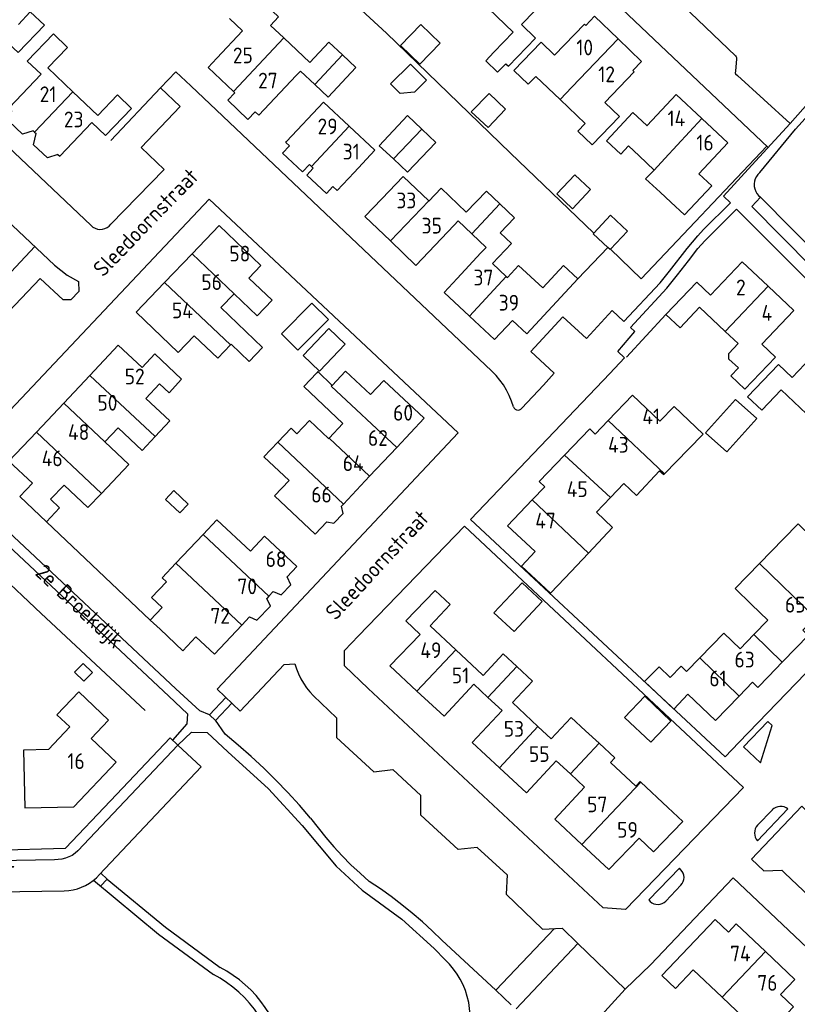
# Model space of a CAD drawing. Header units: metres. Extents: x 233874 to 239264, y 443832 to 448222.
# Tile 18 of 198: x 235194 to 235318, y 444303 to 444459. Entities that reach past the tile are written whole.
import ezdxf

# ---------------------------------------------------------------- set-up
doc = ezdxf.new("R2010")
doc.units = ezdxf.units.M
doc.header["$MEASUREMENT"] = 0
for name, color, linetype in [('DAKRAND', 4, 'Continuous'), ('DAKRAND-BYG', 4, 'Continuous'), ('HEG', 253, 'Continuous'), ('HEK', 253, 'Continuous'), ('HOOFDGEBOUW', 4, 'Continuous'), ('HUISNUMMER', 253, 'Continuous'), ('KANTVERH', 253, 'Continuous'), ('RASTER', 253, 'Continuous'), ('STRAATNAAM', 253, 'Continuous'), ('TUSSENMUUR', 253, 'Continuous')]:
    doc.layers.add(name, color=color, linetype=linetype)
doc.styles.get("Standard").update_dxf_attribs({"font": 'iso.shx'})

msp = doc.modelspace()

# ---------------------------------------------------------------- linework, layer by layer
at = {"layer": 'DAKRAND'}
for p, q in [((235279.93, 444446.26), (235276.08, 444449.92)), ((235283.94, 444442.45), (235279.93, 444446.26)), ((235292.47, 444437.28), (235290.79, 444438.87)), ((235294.87, 444435.05), (235292.47, 444437.28)), ((235295.81, 444431.54), (235297.5, 444429.96)), ((235296.52, 444386.82), (235300.33, 444390.7)), ((235223.27, 444377.17), (235218.96, 444372.58)), ((235315.42, 444376.47), (235311.62, 444372.57)), ((235280.7, 444370.2), (235284.45, 444374.21)), ((235214.89, 444363.56), (235216.44, 444362.1)), ((235292.76, 444337.81), (235297.07, 444333.79))]:
    msp.add_line(p, q, dxfattribs=at)
for points in [[(235235.08, 444463.12), (235233.3, 444461.22), (235235.25, 444459.4), (235233.96, 444458.02), (235236.08, 444456.03)], [(235236.08, 444456.03), (235240.23, 444452.15), (235243.24, 444455.37), (235245.42, 444453.33)], [(235245.42, 444453.33), (235247.54, 444451.35), (235243.13, 444446.63)], [(235271.31, 444451.94), (235270, 444450.59), (235268.13, 444452.4), (235269.44, 444453.75)], [(235228.32, 444447.32), (235227.19, 444446.12), (235230.39, 444443.09), (235231.53, 444444.3)], [(235196.28, 444441.28), (235194.61, 444440.72), (235192.41, 444442.8), (235192.93, 444444.47)], [(235200.22, 444437.54), (235198.55, 444437), (235196.33, 444439.04), (235196.76, 444440.83)], [(235236.98, 444438.89), (235235.9, 444437.73), (235239.05, 444434.78), (235240.14, 444435.94)], [(235240.76, 444435.36), (235239.73, 444434.25), (235242.84, 444431.34), (235243.87, 444432.45)], [(235295.81, 444431.54), (235293.49, 444433.63), (235294.87, 444435.05)], [(235270.39, 444429.67), (235268.26, 444431.71), (235265.05, 444428.35), (235261.06, 444432.16), (235259.11, 444430.12)], [(235269.21, 444420.2), (235272.24, 444423.37), (235270.45, 444425.09), (235272.71, 444427.45), (235270.39, 444429.67)], [(235277.18, 444416.33), (235273.35, 444419.9), (235271.58, 444417.99)], [(235228.18, 444415.38), (235231.83, 444411.89), (235234.21, 444414.39), (235230.55, 444417.87)], [(235227.63, 444407.29), (235227.71, 444407.38), (235230.58, 444404.64), (235232.72, 444406.88), (235226.1, 444413.2)], [(235221.84, 444408.73), (235225.59, 444405.15), (235227.63, 444407.29)], [(235308.28, 444403.65), (235306.75, 444405.01), (235306.73, 444405.93), (235308.19, 444407.47)], [(235216.35, 444401.07), (235217.87, 444399.64), (235219.86, 444401.84), (235215.61, 444405.83), (235213.58, 444403.67)], [(235241.31, 444402.86), (235239.24, 444400.68), (235245.47, 444394.78)], [(235243.76, 444400.85), (235241.46, 444403.03), (235241.31, 444402.86)], [(235249.82, 444399.37), (235245.88, 444403.1), (235243.76, 444400.85)], [(235215.64, 444392.7), (235217.99, 444395.19), (235214.19, 444398.77)], [(235243.2, 444392.38), (235240.17, 444395.25), (235238.17, 444393.14), (235237.23, 444394.04), (235235.12, 444391.81)], [(235209.78, 444394.11), (235213.58, 444390.52), (235215.64, 444392.7)], [(235207.13, 444383.68), (235211.47, 444388.28), (235207.66, 444391.86)], [(235235.12, 444391.81), (235232.93, 444389.5), (235236.91, 444385.73)], [(235287.92, 444383.01), (235290.07, 444385.25), (235292.07, 444383.37), (235295.72, 444387.29), (235296.39, 444386.68), (235296.52, 444386.82)], [(235201.2, 444385.01), (235205, 444381.43), (235207.13, 444383.68)], [(235284.45, 444374.21), (235288.27, 444378.29), (235285.7, 444380.69), (235287.92, 444383.01)], [(235242.91, 444379.17), (235244.02, 444378.96), (235245.5, 444380.52), (235245.24, 444381.65)], [(235230.79, 444374.5), (235225.47, 444379.5), (235223.27, 444377.17)], [(235218.96, 444372.58), (235216.8, 444370.28), (235217.47, 444369.65), (235215.1, 444367.13), (235216.77, 444365.56), (235214.89, 444363.56)], [(235311.62, 444372.57), (235307.73, 444368.57), (235310.34, 444366.04)], [(235234.41, 444368.09), (235235.67, 444367.59), (235237.2, 444369.19), (235236.61, 444370.42)], [(235230.66, 444364.1), (235231.8, 444363.54), (235233.96, 444365.8), (235233.38, 444366.99)], [(235278.54, 444344.7), (235281.72, 444348.11), (235283.98, 444346)], [(235287.95, 444340.94), (235291.97, 444337.19), (235292.65, 444337.91), (235292.76, 444337.81)]]:
    msp.add_lwpolyline(points, dxfattribs=at)
at = {"layer": 'DAKRAND-BYG'}
for p, q in [((235253.03, 444448.72), (235256.17, 444451.85)), ((235253.48, 444436.8), (235251.23, 444438.91)), ((235255.72, 444434.71), (235253.48, 444436.8)), ((235287.88, 444422.42), (235287.51, 444422.76)), ((235287.93, 444422.48), (235287.88, 444422.42))]:
    msp.add_line(p, q, dxfattribs=at)
for points in [[(235257.83, 444458.18), (235260.91, 444455.22), (235257.7, 444451.88), (235254.62, 444454.84), (235257.83, 444458.18)], [(235256.17, 444451.85), (235258.71, 444449.3), (235256.81, 444447.4), (235254.55, 444447.2), (235253.03, 444448.72)], [(235268.5, 444441.78), (235265.84, 444444.29), (235268.66, 444447.2), (235271.3, 444444.71), (235268.5, 444441.78)], [(235251.23, 444438.91), (235255.71, 444443.69), (235257.98, 444441.52)], [(235257.98, 444441.52), (235260.2, 444439.4), (235255.72, 444434.71)], [(235282.26, 444434.3), (235279.41, 444431.25), (235281.92, 444428.9), (235284.77, 444431.95), (235282.26, 444434.3)], [(235285.29, 444425.02), (235287.95, 444427.86), (235290.63, 444425.35), (235287.93, 444422.48)], [(235287.51, 444422.76), (235285.2, 444424.92), (235285.29, 444425.02)], [(235243.17, 444411.29), (235238.33, 444406.42), (235235.7, 444409.03), (235240.55, 444413.9), (235243.17, 444411.29)], [(235243.23, 444409.86), (235239.17, 444405.58), (235241.77, 444403.12), (235245.83, 444407.4), (235243.23, 444409.86)], [(235311.17, 444395.59), (235306.42, 444390.29), (235303.04, 444393.32), (235307.79, 444398.62), (235311.17, 444395.59)], [(235218.62, 444384.13), (235220.89, 444381.97), (235219.58, 444380.59), (235217.31, 444382.74), (235218.62, 444384.13)], [(235269.45, 444364.73), (235273.92, 444369.48), (235277.1, 444366.5), (235272.63, 444361.74), (235269.45, 444364.73)], [(235202.87, 444355.29), (235204.32, 444353.86), (235205.69, 444355.25), (235204.24, 444356.68), (235202.87, 444355.29)], [(235294.35, 444344.17), (235290.19, 444348.11), (235293.37, 444351.47), (235297.54, 444347.53), (235294.35, 444344.17)]]:
    msp.add_lwpolyline(points, dxfattribs=at)
at = {"layer": 'HEG'}
msp.add_line((235197.59, 444364.63), (235214.05, 444349.2), dxfattribs=at)
for points in [[(235285.29, 444425.02), (235272.01, 444437.77), (235252.41, 444456.79), (235237.82, 444470.24), (235245.28, 444477.87)], [(235312.77, 444438.84), (235292.82, 444417.78), (235287.93, 444422.48)]]:
    msp.add_lwpolyline(points, dxfattribs=at)
at = {"layer": 'HEK'}
for p, q in [((235216.52, 444448.08), (235208.61, 444439.72)), ((235282.78, 444417.78), (235287.51, 444422.76)), ((235290.47, 444405.33), (235296.74, 444412.11)), ((235177.92, 444383.02), (235197.59, 444364.63)), ((235198.41, 444379.18), (235214.89, 444363.56)), ((235290.28, 444304.96), (235285.4, 444299.6))]:
    msp.add_line(p, q, dxfattribs=at)
at = {"layer": 'HOOFDGEBOUW'}
for p, q in [((235278.47, 444462.95), (235273.83, 444458.14)), ((235272.51, 444456.92), (235268.58, 444460.72)), ((235227.44, 444459.09), (235229.52, 444457.13)), ((235285.41, 444459.46), (235284.02, 444458.02)), ((235285.41, 444459.46), (235289.15, 444455.87)), ((235225.46, 444452.83), (235229.52, 444457.13)), ((235272.51, 444456.92), (235269.44, 444453.75)), ((235289.15, 444455.87), (235292.89, 444452.28)), ((235202.62, 444447.48), (235198.64, 444451.28)), ((235292.89, 444452.28), (235291.51, 444450.84)), ((235238.07, 444450.07), (235232.11, 444443.75)), ((235238.73, 444450.77), (235238.07, 444450.07)), ((235240.99, 444448.64), (235238.73, 444450.77)), ((235291.72, 444450.63), (235287.05, 444445.76)), ((235291.51, 444450.84), (235291.72, 444450.63)), ((235243.13, 444446.63), (235240.99, 444448.64)), ((235206.56, 444443.72), (235202.62, 444447.48)), ((235228.32, 444447.32), (235228.09, 444447.54)), ((235236.53, 444439.58), (235242.39, 444445.84)), ((235242.39, 444445.84), (235246.48, 444442.02)), ((235232.11, 444443.75), (235231.53, 444444.3)), ((235246.48, 444442.02), (235250.56, 444438.2)), ((235293.71, 444442.1), (235293.74, 444442.13)), ((235196.28, 444441.28), (235196.5, 444441.07)), ((235250.56, 444438.2), (235247.26, 444434.67)), ((235240.48, 444435.61), (235240.14, 444435.94)), ((235240.76, 444435.36), (235240.48, 444435.61)), ((235251.66, 444430.47), (235255.04, 444434.01)), ((235255.04, 444434.01), (235259.09, 444430.14)), ((235259.09, 444430.14), (235259.11, 444430.12)), ((235263.78, 444426.96), (235263.13, 444426.28)), ((235265.94, 444424.9), (235263.78, 444426.96)), ((235268.19, 444422.75), (235265.94, 444424.9)), ((235268.19, 444422.75), (235267.38, 444421.9)), ((235217.14, 444417.18), (235221.52, 444421.76)), ((235263.59, 444417.82), (235267.38, 444421.9)), ((235269.21, 444420.2), (235271.4, 444418.16)), ((235271.4, 444418.16), (235271.58, 444417.99)), ((235312.95, 444416.62), (235317.04, 444412.74)), ((235228.18, 444415.38), (235226.1, 444413.2)), ((235306.13, 444409.42), (235302.09, 444413.24)), ((235317.04, 444412.74), (235311.97, 444407.41)), ((235308.19, 444407.47), (235306.13, 444409.42)), ((235201.14, 444398.02), (235205.28, 444402.43)), ((235216.35, 444401.07), (235214.19, 444398.77)), ((235319.08, 444396.35), (235315.06, 444400.16)), ((235196.8, 444393.4), (235201.14, 444398.02)), ((235243.29, 444392.47), (235245.47, 444394.78)), ((235209.78, 444394.11), (235207.66, 444391.86)), ((235243.2, 444392.38), (235243.29, 444392.47)), ((235254.01, 444390.98), (235249.7, 444386.4)), ((235249.7, 444386.4), (235245.56, 444381.99)), ((235201.2, 444385.01), (235199.07, 444382.75)), ((235245.56, 444381.99), (235245.24, 444381.65)), ((235230.79, 444374.5), (235233.02, 444376.88)), ((235234.41, 444368.09), (235233.73, 444367.36)), ((235233.73, 444367.36), (235233.38, 444366.99)), ((235310.34, 444366.04), (235312.91, 444363.53)), ((235230.66, 444364.1), (235229.41, 444362.77)), ((235310.72, 444361.28), (235312.91, 444363.53)), ((235259.3, 444362.66), (235263.4, 444358.83)), ((235308.51, 444359.01), (235310.72, 444361.28)), ((235263.4, 444358.83), (235267.65, 444354.87)), ((235315.22, 444356.88), (235317.42, 444359.16)), ((235302.1, 444357.57), (235300.01, 444355.42)), ((235313.03, 444354.61), (235315.22, 444356.88)), ((235266.25, 444353.37), (235268.49, 444351.29)), ((235268.49, 444351.29), (235270.73, 444349.2)), ((235272.37, 444350.46), (235276.41, 444346.68)), ((235276.41, 444346.68), (235278.54, 444344.7)), ((235283.98, 444346), (235286.12, 444344)), ((235279.34, 444341.2), (235281.57, 444339.12)), ((235281.57, 444339.12), (235283.82, 444337.03)), ((235304.58, 444315.99), (235296.1, 444307.09)), ((235306.65, 444314.02), (235304.58, 444315.99)), ((235301.06, 444308.03), (235305.67, 444303.66)), ((235305.67, 444303.66), (235310.24, 444299.31))]:
    msp.add_line(p, q, dxfattribs=at)
for points in [[(235191.76, 444455.73), (235193.94, 444453.69), (235198.08, 444458.03), (235195.84, 444460.16), (235193.97, 444458.18)], [(235271.31, 444451.94), (235271.74, 444451.53), (235276.05, 444455.99), (235273.83, 444458.14)], [(235279.08, 444453.3), (235283.8, 444458.22), (235284.02, 444458.02)], [(235198.64, 444451.28), (235201.74, 444454.53), (235199.5, 444456.67), (235195.35, 444452.33), (235197.57, 444450.26)], [(235279.08, 444453.3), (235276.92, 444455.38), (235272.59, 444450.86), (235274.88, 444448.66), (235276.08, 444449.92)], [(235228.09, 444447.54), (235224.06, 444451.34), (235225.46, 444452.83)], [(235197.57, 444450.26), (235192.48, 444444.9), (235192.93, 444444.47)], [(235205.63, 444442.57), (235207.79, 444440.52), (235211.9, 444444.84), (235209.67, 444446.97), (235206.56, 444443.72)], [(235293.74, 444442.13), (235298.35, 444447.06), (235302.45, 444443.22)], [(235283.94, 444442.45), (235282.76, 444441.21), (235285.03, 444439.04), (235289.36, 444443.55), (235287.05, 444445.76)], [(235293.71, 444442.1), (235291.49, 444444.18), (235287.31, 444439.71), (235289.58, 444437.58), (235290.79, 444438.87)], [(235302.45, 444443.22), (235306.55, 444439.38), (235301.95, 444434.46)], [(235200.22, 444437.54), (235200.55, 444437.23), (235205.63, 444442.57)], [(235196.5, 444441.07), (235196.51, 444441.06), (235196.76, 444440.83)], [(235236.98, 444438.89), (235236.39, 444439.44), (235236.53, 444439.58)], [(235247.26, 444434.67), (235244.57, 444431.79), (235243.87, 444432.45)], [(235297.5, 444429.96), (235299.7, 444427.91), (235304.02, 444432.52), (235301.95, 444434.46)], [(235253, 444423.78), (235248.96, 444427.64), (235251.66, 444430.47)], [(235221.52, 444421.76), (235225.8, 444426.24), (235232.46, 444419.88), (235230.55, 444417.87)], [(235263.13, 444426.28), (235257.05, 444419.91), (235253, 444423.78)], [(235282.78, 444417.78), (235280.5, 444419.9), (235277.18, 444416.33)], [(235303.8, 444415.16), (235308.87, 444420.49), (235312.95, 444416.62)], [(235221.84, 444408.73), (235219.32, 444406.08), (235212.64, 444412.47), (235217.14, 444417.18)], [(235265.54, 444411.86), (235261.52, 444415.59), (235263.59, 444417.82)], [(235272.38, 444411.17), (235274.67, 444409.05), (235282.78, 444417.78)], [(235303.8, 444415.16), (235301.63, 444417.22), (235296.74, 444412.11)], [(235272.38, 444411.17), (235269.55, 444408.12), (235265.54, 444411.86)], [(235296.74, 444412.11), (235298.99, 444409.97), (235302.09, 444413.24)], [(235205.28, 444402.43), (235209.79, 444407.23), (235213.58, 444403.67)], [(235308.28, 444403.65), (235307.05, 444402.34), (235309.29, 444400.22), (235314.15, 444405.34), (235311.97, 444407.41)], [(235316.76, 444402.07), (235321.83, 444407.4), (235325.9, 444403.53)], [(235316.76, 444402.07), (235314.59, 444404.14), (235309.71, 444399.03), (235311.96, 444396.89), (235315.06, 444400.16)], [(235249.82, 444399.37), (235251.96, 444401.64), (235258.37, 444395.62), (235254.01, 444390.98)], [(235300.33, 444390.7), (235302.63, 444393.1), (235298.03, 444397.48), (235295.8, 444395.14), (235291.43, 444399.31), (235287.59, 444395.28)], [(235287.59, 444395.28), (235285.52, 444393.11), (235284.64, 444393.96), (235280.64, 444389.77)], [(235196.17, 444385.3), (235192.45, 444388.78), (235196.8, 444393.4)], [(235280.64, 444389.77), (235276.64, 444385.57), (235277.52, 444384.74), (235275.53, 444382.65)], [(235196.17, 444385.3), (235194.17, 444383.17), (235198.41, 444379.18)], [(235242.91, 444379.17), (235241.08, 444377.22), (235234.61, 444383.31), (235236.91, 444385.73)], [(235198.41, 444379.18), (235200.5, 444381.41), (235199.07, 444382.75)], [(235275.53, 444382.65), (235271.61, 444378.55), (235275.99, 444374.46), (235273.81, 444372.12), (235278.42, 444367.82), (235280.7, 444370.2)], [(235320.03, 444372.18), (235322.24, 444374.48), (235317.72, 444378.84), (235315.42, 444376.47)], [(235233.02, 444376.88), (235238.15, 444372.06), (235236.61, 444370.42)], [(235259.3, 444362.66), (235262.47, 444366.06), (235260.11, 444368.26), (235255.48, 444363.43), (235257.71, 444361.29)], [(235317.42, 444359.16), (235319.31, 444361.12), (235318.45, 444361.95), (235320.43, 444364)], [(235222.13, 444360.9), (235220.07, 444358.7), (235216.44, 444362.1)], [(235229.41, 444362.77), (235225.06, 444358.14), (235222.13, 444360.9)], [(235257.22, 444352.29), (235252.92, 444356.29), (235257.71, 444361.29)], [(235308.51, 444359.01), (235305.94, 444361.51), (235302.1, 444357.57)], [(235267.65, 444354.87), (235267.73, 444354.79), (235270.9, 444358.19), (235273.05, 444356.19)], [(235273.05, 444356.19), (235275.55, 444353.86), (235272.37, 444350.46)], [(235300.21, 444351.78), (235298, 444349.42), (235293.36, 444353.79), (235295.66, 444356.16), (235297.4, 444354.47), (235299.14, 444356.26), (235300.01, 444355.42)], [(235308.36, 444351.48), (235310.49, 444353.7), (235311.35, 444352.87), (235313.03, 444354.61)], [(235266.25, 444353.37), (235261.52, 444348.29), (235257.22, 444352.29)], [(235209.48, 444340.99), (235205.48, 444344.78), (235208.24, 444347.68), (235203.52, 444352.16), (235200.08, 444348.54), (235202.12, 444346.61), (235198.71, 444343.03), (235194.76, 444342.93), (235195, 444333.72), (235202.74, 444333.89), (235209.48, 444340.99)], [(235300.21, 444351.78), (235304.63, 444347.62), (235308.36, 444351.48)], [(235270.3, 444340.12), (235266, 444344.12), (235270.73, 444349.2)], [(235286.12, 444344), (235288.62, 444341.67), (235287.95, 444340.94)], [(235279.34, 444341.2), (235274.61, 444336.11), (235270.3, 444340.12)], [(235283.39, 444327.94), (235279.09, 444331.95), (235283.82, 444337.03)], [(235292.52, 444328.92), (235294.75, 444326.77), (235299.42, 444331.6), (235297.07, 444333.79)], [(235292.52, 444328.92), (235287.7, 444323.93), (235283.39, 444327.94)], [(235312.55, 444310.91), (235307.89, 444315.33), (235306.65, 444314.02)], [(235314.92, 444304.1), (235317.2, 444306.49), (235312.55, 444310.91)], [(235296.1, 444307.09), (235298.24, 444305.06), (235301.06, 444308.03)], [(235310.24, 444299.31), (235309.2, 444298.22), (235311.34, 444296.18), (235316.99, 444302.13), (235314.92, 444304.1)]]:
    msp.add_lwpolyline(points, dxfattribs=at)
at = {"layer": 'KANTVERH'}
for p, q in [((235188.03, 444381.63), (235218.95, 444352.66)), ((235186.97, 444380.41), (235217.85, 444351.48)), ((235222.78, 444349.16), (235218.95, 444352.66)), ((235217.85, 444351.48), (235220.79, 444348.67)), ((235226.89, 444351.25), (235224.31, 444348.51)), ((235240.82, 444351.55), (235244.46, 444348.05)), ((235225.23, 444347.64), (235227.81, 444350.39)), ((235220.79, 444348.67), (235220.71, 444347.08)), ((235224.31, 444348.51), (235222.78, 444349.16)), ((235224.31, 444348.51), (235225.23, 444347.64)), ((235226.78, 444345.43), (235225.25, 444347.67)), ((235220.71, 444347.08), (235218.42, 444344.49)), ((235218.03, 444344.86), (235219.25, 444343.72)), ((235219.25, 444343.72), (235221.44, 444345.76)), ((235221.44, 444345.76), (235223.93, 444345.71)), ((235223.93, 444345.71), (235227.18, 444342.64)), ((235219.25, 444343.72), (235203.41, 444326.89)), ((235227.18, 444342.64), (235233.65, 444336.76)), ((235253.39, 444339.81), (235257.84, 444335.71)), ((235233.65, 444336.76), (235238.99, 444330.94)), ((235311.29, 444328.49), (235316.1, 444333.58)), ((235311.27, 444330.98), (235313.64, 444333.45)), ((235238.99, 444330.94), (235244.41, 444324.5)), ((235266.77, 444327.47), (235271.52, 444323.09)), ((235199.7, 444325.51), (235173.32, 444324.95)), ((235244.41, 444324.5), (235248.5, 444320.68)), ((235207.05, 444323.39), (235208.07, 444322.42)), ((235294.02, 444319.11), (235298.88, 444324.14)), ((235205.87, 444322.24), (235216.19, 444313.68)), ((235208.07, 444322.42), (235206.98, 444321.32)), ((235208.07, 444322.42), (235217.28, 444314.78)), ((235296.71, 444318.94), (235299.13, 444321.45)), ((235174.09, 444320.07), (235201.23, 444320.58)), ((235248.5, 444320.68), (235254.8, 444316.05)), ((235254.8, 444316.05), (235259.96, 444311.38)), ((235216.19, 444313.68), (235224.91, 444307.28)), ((235217.28, 444314.78), (235225.99, 444308.38)), ((235279.05, 444314.57), (235269.75, 444304.8)), ((235282.77, 444312.22), (235280.26, 444314.65)), ((235261.17, 444312.71), (235269.75, 444304.8)), ((235272.97, 444301.8), (235282.77, 444312.22)), ((235282.77, 444312.22), (235290.28, 444304.96)), ((235259.96, 444311.38), (235261.69, 444309.59)), ((235269.75, 444304.8), (235272.15, 444302.47))]:
    msp.add_line(p, q, dxfattribs=at)
for points in [[(235287.53, 444514.31), (235311.5, 444491.4), (235336.46, 444467.63), (235336.46, 444467.29), (235336.45, 444466.95), (235336.39, 444466.39), (235336.22, 444465.82), (235335.87, 444464.98), (235335.64, 444464.44), (235335.35, 444463.93), (235334.98, 444463.48), (235316.44, 444442.45), (235310.39, 444435.8)], [(235205.49, 444426.25), (235161.63, 444467.83), (235157.86, 444471.42), (235158.12, 444473.5), (235197.77, 444505.63), (235200.68, 444505.8), (235237.47, 444470.33), (235254.46, 444488.34), (235257.2, 444491.25), (235257.7, 444491.08), (235274.64, 444475), (235312.98, 444438.65)], [(235260.94, 444495.21), (235261.14, 444494.9), (235261.53, 444494.47), (235269.1, 444487.29), (235271.82, 444487.52), (235284.72, 444475.08), (235284.45, 444472.67), (235284.5, 444472.5), (235284.7, 444472.33), (235296.62, 444461), (235296.79, 444460.97), (235297.01, 444460.97), (235299.03, 444461.34), (235299.23, 444461.26), (235299.42, 444461.17), (235307.81, 444453.16), (235307.89, 444453.05), (235307.92, 444452.91), (235307.92, 444452.71), (235307.76, 444450.73), (235307.75, 444450.47), (235307.81, 444450.3), (235308.09, 444450.07), (235316.44, 444442.45)], [(235311.63, 444434.64), (235317.32, 444441.52), (235335.38, 444461.44), (235336.41, 444462.85), (235337.08, 444463.94), (235337.63, 444465.13), (235338.03, 444466.4), (235338.16, 444468.07), (235338.18, 444469.4), (235337.9, 444470.56), (235337.44, 444471.84), (235336.74, 444472.7), (235336.03, 444473.16), (235333.26, 444475.65)], [(235153.86, 444463.24), (235199.71, 444419.92), (235201.67, 444418.36), (235203.47, 444417.35), (235203.55, 444415.78), (235202.29, 444414.43), (235201.04, 444414.42), (235197.39, 444417.84), (235185.4, 444405.24)], [(235216.52, 444448.08), (235218.95, 444450.66), (235221.32, 444448.43), (235269.12, 444403.11)], [(235208.64, 444426.43), (235217.11, 444435.15), (235213.43, 444438.61), (235219.61, 444445.16), (235216.52, 444448.08)], [(235273.88, 444397.25), (235277.33, 444400.88), (235278.99, 444402.77), (235275.28, 444406.22), (235280.4, 444411.73), (235284.11, 444408.28), (235288.23, 444412.71), (235290.07, 444411), (235295.83, 444417.14), (235297.32, 444419.01), (235300.13, 444422.59), (235301.79, 444424.59), (235302.73, 444425.59), (235306.98, 444429.83), (235305.9, 444430.91), (235310.39, 444435.8)], [(235311.63, 444434.64), (235311.34, 444434.35), (235311.11, 444434.02), (235310.92, 444433.65), (235310.81, 444433.26), (235310.75, 444432.85), (235310.77, 444432.45), (235310.85, 444432.04), (235310.99, 444431.66), (235311.19, 444431.31), (235311.45, 444430.99), (235311.75, 444430.72)], [(235346.63, 444395.46), (235343.81, 444395.44), (235310.38, 444429.28), (235311.75, 444430.72), (235346.63, 444395.46)], [(235186.46, 444390.41), (235224.26, 444430.44), (235263.75, 444393.31), (235225.49, 444352.57), (235229.17, 444349.11), (235236.12, 444356.5), (235237.81, 444356.6)], [(235349.31, 444387.34), (235328, 444364.5), (235308.32, 444344.14), (235306.14, 444341.83), (235265.71, 444379.52), (235267.98, 444381.94), (235287.83, 444402.75), (235290.18, 444405.21), (235289.09, 444406.25), (235291.81, 444409.38), (235291.11, 444410.03), (235296.9, 444416.26), (235298.56, 444418.38), (235300.3, 444420.63), (235301.83, 444422.59), (235302.9, 444423.78), (235303.77, 444424.63), (235307.97, 444428.84), (235312.49, 444424.3), (235349.31, 444387.34)], [(235205.49, 444426.25), (235205.79, 444425.99), (235206.14, 444425.8), (235206.51, 444425.67), (235206.9, 444425.62), (235207.3, 444425.64), (235207.69, 444425.74), (235208.05, 444425.91), (235208.37, 444426.14), (235208.64, 444426.43)], [(235272.54, 444397.45), (235272.24, 444398.36), (235271.88, 444399.24), (235271.45, 444400.1), (235270.96, 444400.91), (235270.4, 444401.69), (235269.79, 444402.43), (235269.12, 444403.11)], [(235272.54, 444397.45), (235272.64, 444397.23), (235272.81, 444397.06), (235273.03, 444396.95), (235273.27, 444396.91), (235273.51, 444396.95), (235273.72, 444397.07), (235273.88, 444397.25)], [(235177.94, 444382.52), (235174.04, 444378.42), (235168.81, 444372.84), (235169.3, 444353.95), (235169.93, 444328.16), (235170.65, 444327.48), (235171.59, 444326.59), (235190, 444327.04), (235201.42, 444327.32), (235208.58, 444334.88), (235218.03, 444344.86)], [(235309.04, 444337), (235290.3, 444317.59), (235286.78, 444317.87), (235249.48, 444352.7), (235245.7, 444356.31), (235245.74, 444358.74), (235247.95, 444361.05), (235264.76, 444378.49), (235309.04, 444337)], [(235237.81, 444356.6), (235238.08, 444355.8), (235238.4, 444355.01), (235238.78, 444354.25), (235239.21, 444353.52), (235239.7, 444352.82), (235240.24, 444352.16), (235240.82, 444351.55)], [(235244.46, 444348.05), (235244.44, 444344.93), (235250.36, 444339.47), (235253.39, 444339.81)], [(235313.6, 444346.8), (235312.9, 444347.45), (235309.05, 444343.46), (235311.77, 444340.9), (235313.6, 444346.8)], [(235240.34, 444332.13), (235238.56, 444334.17), (235236.72, 444336.17), (235234.83, 444338.13), (235232.89, 444340.03), (235230.9, 444341.88), (235228.86, 444343.68), (235226.78, 444345.43)], [(235219.25, 444343.72), (235222.96, 444340.25), (235206.83, 444323.16)], [(235266.77, 444327.47), (235263.74, 444327.13), (235257.82, 444332.59), (235257.84, 444335.71)], [(235340.66, 444312.97), (235338.01, 444315.48), (235335.18, 444315.4), (235320, 444329.65), (235319.87, 444332.53), (235318.31, 444334.01), (235310.34, 444325.6), (235312.3, 444323.75), (235315.13, 444323.82), (235315.6, 444323.38), (235330.2, 444309.54), (235330.61, 444306.4), (235333.52, 444303.66)], [(235316.11, 444333.58), (235315.82, 444333.76), (235315.51, 444333.9), (235315.17, 444333.97), (235314.83, 444333.98), (235314.5, 444333.93), (235314.18, 444333.82), (235313.88, 444333.65), (235313.62, 444333.43)], [(235240.34, 444332.13), (235241.52, 444330.56), (235242.75, 444329.03), (235244.04, 444327.54), (235245.37, 444326.1), (235246.75, 444324.71), (235248.18, 444323.36), (235249.65, 444322.07)], [(235311.27, 444330.98), (235311.07, 444330.71), (235310.92, 444330.4), (235310.83, 444330.07), (235310.81, 444329.73), (235310.84, 444329.4), (235310.93, 444329.07), (235311.08, 444328.76), (235311.29, 444328.49)], [(235203.41, 444326.89), (235202.96, 444326.52), (235202.48, 444326.2), (235201.96, 444325.94), (235201.42, 444325.74), (235200.85, 444325.6), (235200.28, 444325.52), (235199.7, 444325.51)], [(235201.23, 444320.58), (235201.94, 444320.62), (235202.63, 444320.73), (235203.32, 444320.9), (235203.98, 444321.13), (235204.62, 444321.43), (235205.23, 444321.78), (235205.81, 444322.19), (235206.34, 444322.65), (235206.83, 444323.16)], [(235271.52, 444323.09), (235271.39, 444320.01), (235277.15, 444314.45), (235280.26, 444314.65)], [(235299.13, 444321.45), (235299.34, 444321.72), (235299.5, 444322.02), (235299.59, 444322.35), (235299.63, 444322.69), (235299.59, 444323.03), (235299.5, 444323.35), (235299.34, 444323.65), (235299.13, 444323.92), (235298.88, 444324.14)], [(235261.17, 444312.71), (235259.64, 444314.19), (235258.08, 444315.63), (235256.47, 444317.01), (235254.82, 444318.35), (235253.14, 444319.64), (235251.41, 444320.88), (235249.65, 444322.07)], [(235290.28, 444304.96), (235294.27, 444308.83), (235307.43, 444322.62), (235311.32, 444318.94), (235334.84, 444296.69), (235337.01, 444294.63), (235344.67, 444305.08), (235347.27, 444308.4)], [(235294.02, 444319.11), (235294.25, 444318.86), (235294.52, 444318.66), (235294.83, 444318.51), (235295.16, 444318.42), (235295.5, 444318.4), (235295.83, 444318.45), (235296.16, 444318.55), (235296.45, 444318.72), (235296.71, 444318.94)], [(235264.91, 444296.09), (235265.2, 444297.03), (235265.43, 444297.98), (235265.58, 444298.95), (235265.66, 444299.92), (235265.65, 444300.9), (235265.58, 444301.88), (235265.43, 444302.84), (235265.2, 444303.8), (235264.9, 444304.73), (235264.53, 444305.64), (235264.08, 444306.51), (235263.58, 444307.35), (235263.01, 444308.14), (235262.38, 444308.89), (235261.69, 444309.59)], [(235233.34, 444298.62), (235232.77, 444299.71), (235232.13, 444300.76), (235231.42, 444301.76), (235230.65, 444302.72), (235229.82, 444303.63), (235228.93, 444304.48), (235227.99, 444305.28), (235227.01, 444306.01), (235225.98, 444306.68), (235224.91, 444307.28)], [(235233.81, 444301.02), (235233.15, 444302.04), (235232.44, 444303.01), (235231.67, 444303.94), (235230.84, 444304.82), (235229.96, 444305.65), (235229.04, 444306.42), (235228.06, 444307.14), (235227.05, 444307.79), (235225.99, 444308.38)]]:
    msp.add_lwpolyline(points, dxfattribs=at)
at = {"layer": 'RASTER'}
msp.add_lwpolyline([(235196.58, 444422.88), (235179.93, 444405.15), (235176.9, 444401.96), (235173.98, 444404.81), (235143.04, 444433.88), (235131.57, 444444.58), (235140.32, 444453.54)], dxfattribs=at)
at = {"layer": 'TUSSENMUUR'}
for p, q in [((235228.09, 444447.54), (235236.08, 444456.03)), ((235281.8, 444448.21), (235289.15, 444455.87)), ((235240.99, 444448.64), (235245.42, 444453.33)), ((235279.93, 444446.26), (235281.8, 444448.21)), ((235196.5, 444441.07), (235202.62, 444447.48)), ((235296.59, 444436.9), (235302.45, 444443.22)), ((235240.48, 444435.61), (235246.48, 444442.02)), ((235253.48, 444436.8), (235257.98, 444441.52)), ((235296.59, 444436.9), (235294.87, 444435.05)), ((235253, 444423.78), (235259.09, 444430.14)), ((235265.94, 444424.9), (235270.39, 444429.67)), ((235221.52, 444421.76), (235228.18, 444415.38)), ((235265.54, 444411.86), (235271.4, 444418.16)), ((235217.14, 444417.18), (235227.63, 444407.29)), ((235306.13, 444409.42), (235312.95, 444416.62)), ((235205.28, 444402.43), (235215.64, 444392.7)), ((235201.14, 444398.02), (235207.66, 444391.86)), ((235287.59, 444395.28), (235296.52, 444386.82)), ((235196.8, 444393.4), (235207.13, 444383.68)), ((235235.12, 444391.81), (235245.56, 444381.99)), ((235243.29, 444392.47), (235249.7, 444386.4)), ((235280.64, 444389.77), (235287.92, 444383.01)), ((235275.53, 444382.65), (235284.45, 444374.21)), ((235223.27, 444377.17), (235233.73, 444367.36)), ((235218.96, 444372.58), (235229.41, 444362.77)), ((235311.62, 444372.57), (235320.43, 444364)), ((235310.72, 444361.28), (235315.22, 444356.88)), ((235257.22, 444352.29), (235263.4, 444358.83)), ((235302.1, 444357.57), (235308.36, 444351.48)), ((235268.49, 444351.29), (235273.05, 444356.19)), ((235270.3, 444340.12), (235276.41, 444346.68)), ((235281.57, 444339.12), (235286.12, 444344)), ((235283.39, 444327.94), (235292.76, 444337.81)), ((235305.67, 444303.66), (235312.55, 444310.91))]:
    msp.add_line(p, q, dxfattribs=at)
msp.add_lwpolyline([(235243.76, 444400.85), (235243.61, 444400.7), (235254.01, 444390.98)], dxfattribs=at)

# ---------------------------------------------------------------- texts
at = {"layer": 'HUISNUMMER'}
for s, p in [('10', (235282.52, 444453.26)), ('25', (235228, 444452)), ('12', (235286, 444449)), ('27', (235232, 444448)), ('21', (235197.33, 444445.83)), ('23', (235201.17, 444441.83)), ('29', (235241.44, 444440.72)), ('14', (235297, 444442)), ('16', (235301.57, 444438.15)), ('31', (235245.44, 444436.72)), ('33', (235253.96, 444428.96)), ('35', (235257.96, 444424.96)), ('58', (235227.44, 444420.52)), ('56', (235223, 444416)), ('37', (235266.2, 444416.72)), ('2', (235307.87, 444415.15)), ('39', (235270.2, 444412.72)), ('54', (235218.33, 444411.5)), ('4', (235311.92, 444411.11)), ('52', (235210.83, 444401)), ('50', (235206.5, 444396.83)), ('60', (235253.44, 444395.24)), ('41', (235293, 444394.67)), ('48', (235201.83, 444392.17)), ('62', (235249.44, 444391.24)), ('43', (235287.56, 444390.15)), ('46', (235197.66, 444388)), ('64', (235245.44, 444387.24)), ('45', (235281, 444383.11)), ('66', (235240.44, 444382.24)), ('47', (235276, 444378.11)), ('68', (235233.2, 444372)), ('70', (235228.72, 444367.67)), ('65', (235315.63, 444364.76)), ('72', (235224.44, 444363)), ('49', (235257.76, 444357.52)), ('63', (235307.63, 444356.04)), ('51', (235262.76, 444353.52)), ('61', (235303.63, 444353.04)), ('53', (235271, 444345.04)), ('55', (235275, 444341.04)), ('16', (235201.73, 444339.91)), ('57', (235284.24, 444333.04)), ('59', (235289, 444329)), ('74', (235306.93, 444309.35)), ('76', (235311.25, 444304.7))]:
    msp.add_text(s, height=2.5, dxfattribs=at).set_placement(p)
at = {"layer": 'STRAATNAAM'}
for s, rotation, p in [('Sleedoornstraat', 46.0136, (235207.39, 444417.92)), ('Sleedoornstraat', 47.1901, (235244.3, 444363.38)), ('2e Broekdijk', 316.662, (235196.48, 444370.85)), ('Gruttostraat', 2.639, (235176.37, 444321.98))]:
    msp.add_text(s, height=2.5, rotation=rotation, dxfattribs=at).set_placement(p)

doc.saveas('drawing.dxf')
